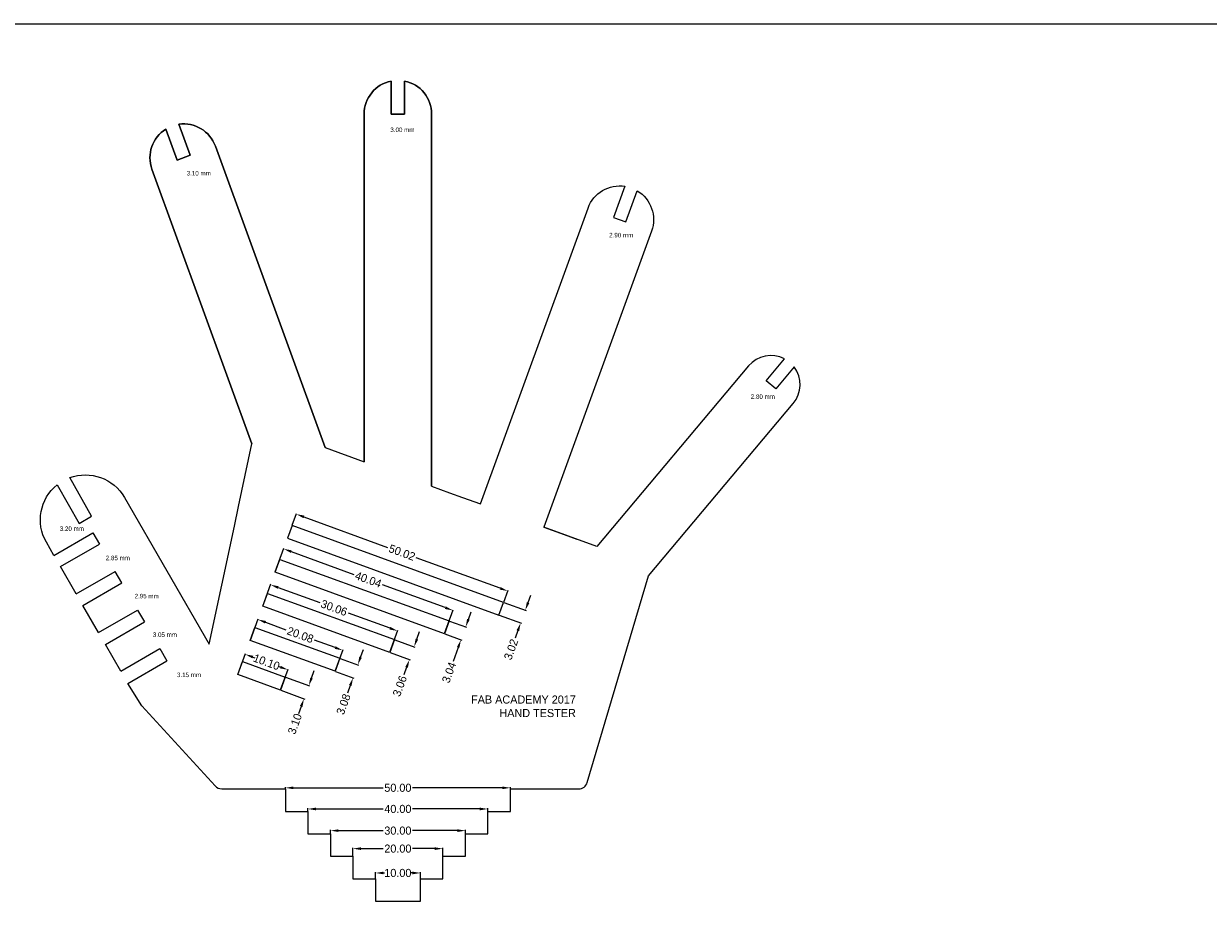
# Model space of a CAD drawing. Header units: millimetres. Extents: x 814 to 1714, y -695 to -95.
# Tile 2 of 2: x 1001 to 1264, y -291 to -95. Entities that reach past the tile are written whole.
import ezdxf

# ---------------------------------------------------------------- set-up
doc = ezdxf.new("R2010")
doc.units = ezdxf.units.MM
doc.dimstyles.get("Standard").update_dxf_attribs({"dimtxt": 0.18, "dimasz": 0.18, "dimexe": 0.18, "dimexo": 0.0625, "dimgap": 0.09, "dimtad": 0, "dimtih": 1, "dimtoh": 1, "dimdec": 4, "dimzin": 0, "dimdsep": 46, "dimtxsty": 'Standard', "dimcen": 0.09, "dimadec": 0, "dimazin": 0, "dimtfac": 1, "dimtdec": 4, "dimtofl": 0, "dimtmove": 0, "dimatfit": 3, "dimfxl": 1, "dimtolj": 1, "dimtzin": 0, "dimarcsym": 0})

# ---------------------------------------------------------------- blocks, each defined once
blk = doc.blocks.new('*D117')
at = {"color": 0, "lineweight": -2}
for p, q in [((1079.15, -285.49), (1079.15, -284.07)), ((1080.95, -284.25), (1081.21, -284.25)), ((1087.35, -284.25), (1087.09, -284.25)), ((1089.15, -285.49), (1089.15, -284.07))]:
    blk.add_line(p, q, dxfattribs=at)
at = {"color": 0}
for points in [[(1080.95, -283.95), (1080.95, -284.55), (1079.15, -284.25)], [(1087.35, -283.95), (1087.35, -284.55), (1089.15, -284.25)]]:
    blk.add_solid(points, dxfattribs=at)
at = {"layer": 'Defpoints', "color": 0}
for p in [(1079.15, -284.25), (1079.15, -285.55), (1089.15, -285.55)]:
    blk.add_point(p, dxfattribs=at)
at = {"color": 0, "insert": (1084.15, -284.25), "char_height": 1.8, "width": 8.7, "attachment_point": 5}
blk.add_mtext('\\A1;10.00', dxfattribs=at)
blk = doc.blocks.new('*D118')
at = {"color": 0, "lineweight": -2}
for p, q in [((1074.15, -280.49), (1074.15, -278.66)), ((1075.95, -278.84), (1080.91, -278.84)), ((1092.35, -278.84), (1087.39, -278.84)), ((1094.15, -280.49), (1094.15, -278.66))]:
    blk.add_line(p, q, dxfattribs=at)
at = {"color": 0}
for points in [[(1075.95, -278.54), (1075.95, -279.14), (1074.15, -278.84)], [(1092.35, -278.54), (1092.35, -279.14), (1094.15, -278.84)]]:
    blk.add_solid(points, dxfattribs=at)
at = {"layer": 'Defpoints', "color": 0}
for p in [(1074.15, -278.84), (1074.15, -280.55), (1094.15, -280.55)]:
    blk.add_point(p, dxfattribs=at)
at = {"color": 0, "insert": (1084.15, -278.84), "char_height": 1.8, "attachment_point": 5}
blk.add_mtext('\\A1;20.00', dxfattribs=at)
blk = doc.blocks.new('*D119')
at = {"color": 0, "lineweight": -2}
for p, q in [((1069.15, -275.49), (1069.15, -274.66)), ((1070.95, -274.84), (1080.91, -274.84)), ((1097.35, -274.84), (1087.39, -274.84)), ((1099.15, -275.49), (1099.15, -274.66))]:
    blk.add_line(p, q, dxfattribs=at)
at = {"color": 0}
for points in [[(1070.95, -274.54), (1070.95, -275.14), (1069.15, -274.84)], [(1097.35, -274.54), (1097.35, -275.14), (1099.15, -274.84)]]:
    blk.add_solid(points, dxfattribs=at)
at = {"layer": 'Defpoints', "color": 0}
for p in [(1069.15, -274.84), (1069.15, -275.55), (1099.15, -275.55)]:
    blk.add_point(p, dxfattribs=at)
at = {"color": 0, "insert": (1084.15, -274.84), "char_height": 1.8, "attachment_point": 5}
blk.add_mtext('\\A1;30.00', dxfattribs=at)
blk = doc.blocks.new('*D120')
at = {"color": 0, "lineweight": -2}
for p, q in [((1064.15, -270.49), (1064.15, -269.84)), ((1065.95, -270.02), (1080.91, -270.02)), ((1102.35, -270.02), (1087.39, -270.02)), ((1104.15, -270.49), (1104.15, -269.84))]:
    blk.add_line(p, q, dxfattribs=at)
at = {"color": 0}
for points in [[(1065.95, -269.72), (1065.95, -270.32), (1064.15, -270.02)], [(1102.35, -269.72), (1102.35, -270.32), (1104.15, -270.02)]]:
    blk.add_solid(points, dxfattribs=at)
at = {"layer": 'Defpoints', "color": 0}
for p in [(1064.15, -270.02), (1064.15, -270.55), (1104.15, -270.55)]:
    blk.add_point(p, dxfattribs=at)
at = {"color": 0, "insert": (1084.15, -270.02), "char_height": 1.8, "attachment_point": 5}
blk.add_mtext('\\A1;40.00', dxfattribs=at)
blk = doc.blocks.new('*D121')
at = {"color": 0, "lineweight": -2}
for p, q in [((1059.15, -265.49), (1059.15, -265.14)), ((1060.95, -265.32), (1080.91, -265.32)), ((1107.35, -265.32), (1087.39, -265.32)), ((1109.15, -265.49), (1109.15, -265.14))]:
    blk.add_line(p, q, dxfattribs=at)
at = {"color": 0}
for points in [[(1060.95, -265.02), (1060.95, -265.62), (1059.15, -265.32)], [(1107.35, -265.02), (1107.35, -265.62), (1109.15, -265.32)]]:
    blk.add_solid(points, dxfattribs=at)
at = {"layer": 'Defpoints', "color": 0}
for p in [(1059.15, -265.32), (1059.15, -265.55), (1109.15, -265.55)]:
    blk.add_point(p, dxfattribs=at)
at = {"color": 0, "insert": (1084.15, -265.32), "char_height": 1.8, "attachment_point": 5}
blk.add_mtext('\\A1;50.00', dxfattribs=at)
blk = doc.blocks.new('*D122')
at = {"color": 0, "lineweight": -2}
for p, q in [((1056.89, -217.33), (1058.82, -212.03)), ((1060.45, -212.81), (1074.38, -217.88)), ((1094.69, -225.27), (1080.76, -220.2)), ((1094.51, -231.03), (1096.44, -225.72))]:
    blk.add_line(p, q, dxfattribs=at)
at = {"color": 0}
for points in [[(1060.55, -212.53), (1060.35, -213.09), (1058.76, -212.2)], [(1094.79, -224.99), (1094.59, -225.56), (1096.38, -225.89)]]:
    blk.add_solid(points, dxfattribs=at)
at = {"layer": 'Defpoints', "color": 0}
for p in [(1058.76, -212.2), (1056.87, -217.39), (1094.49, -231.08)]:
    blk.add_point(p, dxfattribs=at)
at = {"color": 0, "insert": (1077.57, -219.04), "char_height": 1.8, "attachment_point": 5, "rotation": 340}
blk.add_mtext('\\A1;40.04', dxfattribs=at)
blk = doc.blocks.new('*D123')
at = {"color": 0, "lineweight": -2}
for p, q in [((1054.13, -224.91), (1055.91, -220.01)), ((1057.54, -220.8), (1066.79, -224.16)), ((1082.41, -229.85), (1073.16, -226.48)), ((1082.38, -235.19), (1084.16, -230.29))]:
    blk.add_line(p, q, dxfattribs=at)
at = {"color": 0}
for points in [[(1057.65, -220.51), (1057.44, -221.08), (1055.85, -220.18)], [(1082.51, -229.56), (1082.3, -230.13), (1084.1, -230.46)]]:
    blk.add_solid(points, dxfattribs=at)
at = {"layer": 'Defpoints', "color": 0}
for p in [(1055.85, -220.18), (1054.11, -224.96), (1082.36, -235.25)]:
    blk.add_point(p, dxfattribs=at)
at = {"color": 0, "insert": (1069.97, -225.32), "char_height": 1.8, "attachment_point": 5, "rotation": 340}
blk.add_mtext('\\A1;30.06', dxfattribs=at)
blk = doc.blocks.new('*D124')
at = {"color": 0, "lineweight": -2}
for p, q in [((1051.37, -232.5), (1053.1, -227.73)), ((1054.73, -228.51), (1059.29, -230.17)), ((1070.22, -234.15), (1065.66, -232.49)), ((1070.24, -239.37), (1071.97, -234.6))]:
    blk.add_line(p, q, dxfattribs=at)
at = {"color": 0}
for points in [[(1054.84, -228.23), (1054.63, -228.8), (1053.04, -227.9)], [(1070.32, -233.87), (1070.12, -234.43), (1071.91, -234.77)]]:
    blk.add_solid(points, dxfattribs=at)
at = {"layer": 'Defpoints', "color": 0}
for p in [(1053.04, -227.9), (1051.35, -232.56), (1070.22, -239.42)]:
    blk.add_point(p, dxfattribs=at)
at = {"color": 0, "insert": (1062.48, -231.33), "char_height": 1.8, "attachment_point": 5, "rotation": 340}
blk.add_mtext('\\A1;20.08', dxfattribs=at)
blk = doc.blocks.new('*D125')
at = {"color": 0, "lineweight": -2}
for p, q in [((1048.6, -240.11), (1050.29, -235.47)), ((1051.92, -236.26), (1052.35, -236.41)), ((1058.02, -238.48), (1057.59, -238.32)), ((1058.09, -243.56), (1059.78, -238.93))]:
    blk.add_line(p, q, dxfattribs=at)
at = {"color": 0}
for points in [[(1052.02, -235.97), (1051.81, -236.54), (1050.22, -235.64)], [(1058.13, -238.2), (1057.92, -238.76), (1059.72, -239.09)]]:
    blk.add_solid(points, dxfattribs=at)
at = {"layer": 'Defpoints', "color": 0}
for p in [(1050.22, -235.64), (1048.58, -240.17), (1058.07, -243.62)]:
    blk.add_point(p, dxfattribs=at)
at = {"color": 0, "insert": (1054.97, -237.37), "char_height": 1.8, "attachment_point": 5, "rotation": 340}
blk.add_mtext('\\A1;10.10', dxfattribs=at)
blk = doc.blocks.new('*D126')
at = {"color": 0, "lineweight": -2}
for p, q in [((1113.08, -224.16), (1113.69, -222.47)), ((1107.71, -224.13), (1112.63, -225.92)), ((1106.68, -226.96), (1111.6, -228.75)), ((1110.81, -230.38), (1110.2, -232.08))]:
    blk.add_line(p, q, dxfattribs=at)
at = {"color": 0}
for points in [[(1112.8, -224.06), (1113.36, -224.27), (1112.46, -225.86)], [(1110.53, -230.28), (1111.1, -230.49), (1111.43, -228.69)]]:
    blk.add_solid(points, dxfattribs=at)
at = {"layer": 'Defpoints', "color": 0}
for p in [(1107.65, -224.1), (1106.62, -226.94), (1111.43, -228.69)]:
    blk.add_point(p, dxfattribs=at)
at = {"color": 0, "insert": (1109.3, -234.56), "char_height": 1.8, "attachment_point": 5, "rotation": 70}
blk.add_mtext('\\A1;3.02', dxfattribs=at)
blk = doc.blocks.new('*D127')
at = {"color": 0, "lineweight": -2}
for p, q in [((1099.82, -227.87), (1100.43, -226.18)), ((1095.59, -228.25), (1099.37, -229.63)), ((1094.55, -231.11), (1098.33, -232.48)), ((1097.55, -234.11), (1096.42, -237.21))]:
    blk.add_line(p, q, dxfattribs=at)
at = {"color": 0}
for points in [[(1099.54, -227.77), (1100.1, -227.98), (1099.2, -229.56)], [(1097.27, -234.01), (1097.83, -234.21), (1098.16, -232.42)]]:
    blk.add_solid(points, dxfattribs=at)
at = {"layer": 'Defpoints', "color": 0}
for p in [(1095.53, -228.23), (1094.49, -231.08), (1099.2, -229.56)]:
    blk.add_point(p, dxfattribs=at)
at = {"color": 0, "insert": (1095.52, -239.69), "char_height": 1.8, "attachment_point": 5, "rotation": 70}
blk.add_mtext('\\A1;3.04', dxfattribs=at)
blk = doc.blocks.new('*D128')
at = {"color": 0, "lineweight": -2}
for p, q in [((1088.38, -232.26), (1088.99, -230.57)), ((1083.46, -232.39), (1087.93, -234.02)), ((1082.42, -235.27), (1086.88, -236.89)), ((1086.1, -238.52), (1085.48, -240.21))]:
    blk.add_line(p, q, dxfattribs=at)
at = {"color": 0}
for points in [[(1088.1, -232.16), (1088.66, -232.37), (1087.76, -233.96)], [(1085.82, -238.42), (1086.38, -238.63), (1086.72, -236.83)]]:
    blk.add_solid(points, dxfattribs=at)
at = {"layer": 'Defpoints', "color": 0}
for p in [(1083.4, -232.37), (1082.36, -235.25), (1086.72, -236.83)]:
    blk.add_point(p, dxfattribs=at)
at = {"color": 0, "insert": (1084.58, -242.69), "char_height": 1.8, "attachment_point": 5, "rotation": 70}
blk.add_mtext('\\A1;3.06', dxfattribs=at)
blk = doc.blocks.new('*D129')
at = {"color": 0, "lineweight": -2}
for p, q in [((1071.33, -236.55), (1075.42, -238.04)), ((1075.86, -236.29), (1076.48, -234.6)), ((1070.27, -239.45), (1074.36, -240.93)), ((1073.58, -242.56), (1072.96, -244.26))]:
    blk.add_line(p, q, dxfattribs=at)
at = {"color": 0}
for points in [[(1075.58, -236.18), (1076.14, -236.39), (1075.25, -237.98)], [(1073.3, -242.46), (1073.86, -242.67), (1074.19, -240.87)]]:
    blk.add_solid(points, dxfattribs=at)
at = {"layer": 'Defpoints', "color": 0}
for p in [(1071.27, -236.53), (1070.22, -239.42), (1074.19, -240.87)]:
    blk.add_point(p, dxfattribs=at)
at = {"color": 0, "insert": (1072.06, -246.74), "char_height": 1.8, "attachment_point": 5, "rotation": 70}
blk.add_mtext('\\A1;3.08', dxfattribs=at)
blk = doc.blocks.new('*D130')
at = {"color": 0, "lineweight": -2}
for p, q in [((1064.97, -240.92), (1065.58, -239.23)), ((1059.19, -240.73), (1064.52, -242.67)), ((1058.13, -243.64), (1063.46, -245.59)), ((1062.68, -247.22), (1062.06, -248.91))]:
    blk.add_line(p, q, dxfattribs=at)
at = {"color": 0}
for points in [[(1064.69, -240.82), (1065.25, -241.02), (1064.35, -242.61)], [(1062.39, -247.11), (1062.96, -247.32), (1063.29, -245.52)]]:
    blk.add_solid(points, dxfattribs=at)
at = {"layer": 'Defpoints', "color": 0}
for p in [(1059.13, -240.71), (1058.07, -243.62), (1063.29, -245.52)]:
    blk.add_point(p, dxfattribs=at)
at = {"color": 0, "insert": (1061.26, -251.11), "char_height": 1.8, "attachment_point": 5, "rotation": 70}
blk.add_mtext('\\A1;3.10', dxfattribs=at)
blk = doc.blocks.new('*D131')
at = {"color": 0, "lineweight": -2}
for p, q in [((1060.67, -206.94), (1061.63, -204.31)), ((1063.26, -205.09), (1081.88, -211.87)), ((1106.88, -220.97), (1088.25, -214.19)), ((1107.67, -224.05), (1108.63, -221.42))]:
    blk.add_line(p, q, dxfattribs=at)
at = {"color": 0}
for points in [[(1063.36, -204.81), (1063.16, -205.38), (1061.57, -204.48)], [(1106.98, -220.69), (1106.78, -221.25), (1108.57, -221.59)]]:
    blk.add_solid(points, dxfattribs=at)
at = {"layer": 'Defpoints', "color": 0}
for p in [(1061.57, -204.48), (1060.65, -207), (1107.65, -224.1)]:
    blk.add_point(p, dxfattribs=at)
at = {"color": 0, "insert": (1085.07, -213.03), "char_height": 1.8, "attachment_point": 5, "rotation": 340}
blk.add_mtext('\\A1;50.02', dxfattribs=at)

msp = doc.modelspace()

# ---------------------------------------------------------------- linework, layer by layer
for p, q in [((814.24063, -95.45879), (1714.24063, -95.45879)), ((1128.39478, -211.65418), (1116.6062, -207.36346)), ((1007.73281, -213.66179), (1016.39306, -208.66179)), ((1016.39306, -208.66179), (1017.81806, -211.12996)), ((1009.15781, -216.12996), (1017.81806, -211.12996)), ((1012.68281, -222.23544), (1009.15781, -216.12996)), ((1012.68281, -222.23544), (1021.34306, -217.23544)), ((1022.81806, -219.79021), (1021.34306, -217.23544)), ((1014.15781, -224.79021), (1022.81806, -219.79021)), ((1017.63281, -230.80909), (1014.15781, -224.79021)), ((1017.63281, -230.80909), (1026.29306, -225.80909)), ((1026.29306, -225.80909), (1027.81806, -228.45047)), ((1019.15781, -233.45047), (1027.81806, -228.45047)), ((1022.58281, -239.38274), (1019.15781, -233.45047)), ((1022.58281, -239.38274), (1031.24306, -234.38274)), ((1031.24306, -234.38274), (1032.81806, -237.11072)), ((1024.15781, -242.11072), (1032.81806, -237.11072)), ((1027.28534, -247.0766), (1024.15781, -242.11072))]:
    msp.add_line(p, q)
for points in [[(1007.73281, -213.66179), (1006.0519, -210.75037, -0.370175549), (1008.45337, -197.95117), (1013.32014, -206.53922), (1016.10418, -204.96153), (1011.23741, -196.37348, -0.365616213), (1023.37241, -200.75037), (1042.19738, -233.35617), (1047.81453, -207.15469), (1047.81453, -207.15469), (1048.74834, -202.79889), (1048.74834, -202.79889), (1051.73199, -188.88151), (1029.50068, -127.80149, -0.354476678), (1032.58208, -118.87092), (1035.09185, -125.76647), (1038.0049, -124.7062), (1035.49512, -117.81066, -0.354476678), (1043.59607, -122.67118), (1067.97979, -189.66492), (1070.79059, -190.68797), (1070.79059, -190.68797), (1073.84059, -191.79808), (1073.84059, -191.79808), (1076.65138, -192.82112), (1076.65138, -115.5509, -0.356393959), (1082.65138, -108.20243), (1082.65138, -115.5509), (1085.65138, -115.5509), (1085.65138, -108.20243, -0.356393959), (1091.65138, -115.5509), (1091.65138, -198.28068), (1095.58839, -199.71363), (1095.58839, -199.71363), (1098.53839, -200.78734), (1098.53839, -200.78734), (1102.47539, -202.22029), (1126.4168, -136.44181, -0.358310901), (1134.61869, -131.5963), (1132.10194, -138.51103), (1134.82705, -139.50289), (1137.3438, -132.58816, -0.358310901), (1140.51219, -141.57211), (1116.6062, -207.36346), (1121.09313, -208.99663), (1121.09315, -208.99657), (1123.90784, -210.02107), (1123.90783, -210.0211)], [(1091.65138, -198.28068), (1091.65138, -115.5509, 0.356393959), (1085.65138, -108.20243), (1085.65138, -115.5509), (1082.65138, -115.5509), (1082.65138, -108.20243, 0.356393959), (1076.65138, -115.5509), (1076.65138, -192.82112)], [(1067.97979, -189.66492), (1043.59607, -122.67118, 0.354476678), (1035.49512, -117.81066), (1038.0049, -124.7062), (1035.09185, -125.76647), (1032.58208, -118.87092, 0.354476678), (1029.50068, -127.80149), (1051.73199, -188.88151)], [(1139.87407, -218.19811), (1172.01345, -179.89588, 0.351968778), (1172.18668, -171.75525), (1168.10663, -176.61767), (1165.9617, -174.81786), (1170.04176, -169.95544, 0.351968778), (1162.05488, -171.53965), (1128.39478, -211.65418)], [(1027.28534, -247.0766), (1043.55656, -264.89936, 0.210758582), (1045.0336, -265.5509), (1059.15138, -265.5509), (1059.15138, -270.5509), (1064.15138, -270.5509), (1064.15138, -275.5509), (1069.15138, -275.5509), (1069.15138, -280.5509), (1074.15138, -280.5509), (1074.15138, -285.5509), (1079.15138, -285.5509), (1079.15138, -290.5509), (1089.15138, -290.5509), (1089.15138, -285.5509), (1094.15138, -285.5509), (1094.15138, -280.5509), (1099.15138, -280.5509), (1099.15138, -275.5509), (1104.15138, -275.5509), (1104.15138, -270.5509), (1109.15138, -270.5509), (1109.15138, -265.5509), (1124.3162, -265.5509, 0.331960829), (1126.23341, -264.12038), (1139.87407, -218.19811)]]:
    msp.add_lwpolyline(points, format="xyb")
for points in [[(1107.65309, -224.10482), (1060.64967, -206.99698), (1059.61677, -209.83485), (1106.62019, -226.9427)], [(1094.49222, -231.08446), (1056.86693, -217.38998), (1057.90667, -214.53331), (1095.53196, -228.2278)], [(1082.3574, -235.24502), (1054.11024, -224.9639), (1055.15683, -222.08844), (1083.40399, -232.36956)], [(1070.21575, -239.42438), (1051.34672, -232.55662), (1052.40014, -229.66236), (1071.26917, -236.53013)], [(1058.06725, -243.62253), (1048.57636, -240.16813), (1049.63662, -237.25508), (1059.12752, -240.70948)]]:
    msp.add_lwpolyline(points, close=True)

# ---------------------------------------------------------------- texts
at = {"attachment_point": 3}
for s, width, insert, char_height in [('3.00 mm', 9.1672956, (1087.85171, -118.54066), 1), ('3.10 mm', 9.1672956, (1042.58351, -128.20653), 1), ('2.90 mm', 9.1672956, (1136.47182, -141.95656), 1), ('2.80 mm', 9.1672956, (1167.93748, -177.86629), 1), ('3.20 mm', 9.1672956, (1014.39387, -207.21261), 1), ('2.85 mm', 9.1672956, (1024.6121, -213.72555), 1), ('2.95 mm', 9.1672956, (1031.01128, -222.20081), 1), ('3.05 mm', 9.1672956, (1035.07664, -230.78384), 1), ('3.15 mm', 9.1672956, (1040.41969, -239.71483), 1), ('FAB ACADEMY 2017\\PHAND TESTER', 25.2572183, (1123.69599, -244.79546), 1.8)]:
    msp.add_mtext_dynamic_manual_height_columns(s, width=width, gutter_width=1, heights=[0], dxfattribs=dict(at, insert=insert, char_height=char_height))

# ---------------------------------------------------------------- dimensions: what is measured, and where the dimension line sits
for p1, p2, distance, picture, middle in [((1107.65309, -224.10482), (1060.64967, -206.99698), -2.6809, '*D131', (1085.0683, -213.03168)), ((1094.49222, -231.08446), (1056.86693, -217.38998), -5.52717, '*D122', (1077.56998, -219.04338)), ((1082.3574, -235.24502), (1054.11024, -224.9639), -5.09074, '*D123', (1069.97496, -225.32073)), ((1107.65309, -224.10482), (1106.62019, -226.9427), 5.11857, '*D126', (1109.29587, -234.55703)), ((1070.21575, -239.42438), (1051.34672, -232.55662), -4.95807, '*D124', (1062.477, -231.33143)), ((1083.40399, -232.36956), (1082.3574, -235.24502), 4.63798, '*D128', (1084.58148, -242.69499)), ((1058.06725, -243.62253), (1048.57636, -240.16813), -4.81826, '*D125', (1054.96975, -237.36764)), ((1071.26917, -236.53013), (1070.21575, -239.42438), 4.23299, '*D129', (1072.05926, -246.73583)), ((1059.12752, -240.70948), (1058.06725, -243.62253), 5.5595, '*D130', (1061.25988, -251.10576))]:
    dim = msp.add_aligned_dim(p1=p1, p2=p2, distance=distance, dimstyle='Standard', override={"dimtxt": 1.8, "dimasz": 1.8, "dimtih": 0, "dimtoh": 0, "dimdec": 2})
    dim.commit()
    dim.dimension.update_dxf_attribs({"geometry": picture, "text_midpoint": middle})
dim = msp.add_linear_dim(base=(1099.20352, -229.56413), p1=(1094.49222, -231.08446), p2=(1095.53196, -228.2278), angle=70, dimstyle='Standard', override={"dimtxt": 1.8, "dimasz": 1.8, "dimtih": 0, "dimtoh": 0, "dimdec": 2})
dim.commit()
dim.dimension.update_dxf_attribs({"geometry": '*D127', "text_midpoint": (1095.51654, -239.69402), "dimtype": 161})
for base, p1, p2, text, picture, middle in [((1059.15138, -265.31736), (1109.15138, -265.5509), (1059.15138, -265.5509), '50.00', '*D121', (1084.15138, -265.31736)), ((1064.15138, -270.02247), (1104.15138, -270.5509), (1064.15138, -270.5509), '40.00', '*D120', (1084.15138, -270.02247)), ((1069.15138, -274.83909), (1099.15138, -275.5509), (1069.15138, -275.5509), '30.00', '*D119', (1084.15138, -274.83909)), ((1074.15138, -278.83869), (1094.15138, -280.5509), (1074.15138, -280.5509), '20.00', '*D118', (1084.15138, -278.83869)), ((1079.15138, -284.2525), (1089.15138, -285.5509), (1079.15138, -285.5509), '10.00', '*D117', (1084.15138, -284.2525))]:
    dim = msp.add_linear_dim(base=base, p1=p1, p2=p2, angle=180, text=text, dimstyle='Standard', override={"dimtxt": 1.8, "dimasz": 1.8})
    dim.commit()
    dim.dimension.update_dxf_attribs({"geometry": picture, "text_midpoint": middle})

doc.saveas('drawing.dxf')
